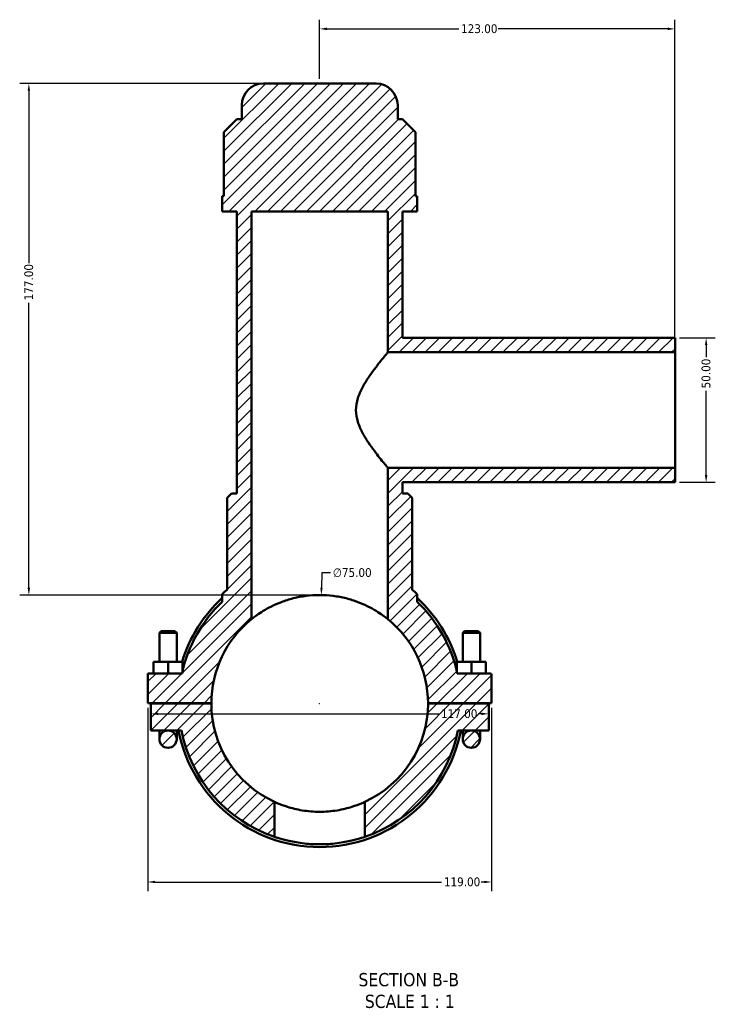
# Model space of a CAD drawing. Header units: millimetres. Extents: x 0 to 898, y -421 to 977.
# Tile 1 of 7: x 279 to 520, y -421 to -81. Entities that reach past the tile are written whole.
import ezdxf

# ---------------------------------------------------------------- set-up
doc = ezdxf.new("R2010")
doc.units = ezdxf.units.MM
for name, color, linetype, lineweight in [('Dimension (ANSI)', 7, 'Continuous', 25), ('Hatch (ANSI)', 7, 'Continuous', 18), ('Symbol (ANSI)', 7, 'Continuous', 25), ('Visible (ANSI)', 7, 'Continuous', 50)]:
    doc.layers.add(name, color=color, linetype=linetype, lineweight=lineweight)
doc.styles.add('Label Text (ANSI)', font='tahoma.ttf')
doc.styles.add('Note Text (ANSI)', font='tahoma.ttf')
doc.dimstyles.new('Default - mm (ANSI)', dxfattribs={"dimtxt": 3.048, "dimasz": 2.5, "dimexe": 3.175, "dimexo": 1.6002, "dimgap": 0.8, "dimtad": 0, "dimtoh": 1, "dimrnd": 1e-08, "dimzin": 4, "dimdsep": 46, "dimtxsty": 'Note Text (ANSI)', "dimcen": 0.09, "dimdle": 10, "dimclrd": 256, "dimclre": 256, "dimclrt": 256, "dimadec": 1, "dimazin": 1, "dimtfac": 1, "dimtofl": 0, "dimtmove": 0, "dimatfit": 3, "dimfxl": 1, "dimtolj": 1, "dimtzin": 4, "dimlwd": -1, "dimlwe": -1, "dimarcsym": 0})

# ---------------------------------------------------------------- blocks, each defined once
blk = doc.blocks.new('*D7')
at = {"layer": 'Defpoints', "color": 0, "transparency": 16777216}
for p in [(383.36, -279.85), (382.2, -354.85)]:
    blk.add_point(p, dxfattribs=at)
at = {"layer": 'Dimension (ANSI)', "transparency": 16777216}
for p, q in [((383.48, -272.18), (383.4, -277.35)), ((386.55, -272.18), (383.48, -272.18)), ((382.69, -317.35), (382.87, -317.35)), ((382.78, -317.44), (382.78, -317.26))]:
    blk.add_line(p, q, dxfattribs=at)
blk.add_solid([(382.99, -277.35), (383.82, -277.36), (383.36, -279.85)], dxfattribs=at)
at = {"layer": 'Dimension (ANSI)', "color": 230, "true_color": 0xff0080, "transparency": 16777216, "insert": (387.35, -270.54), "char_height": 3.048, "attachment_point": 1, "style": 'Note Text (ANSI)'}
blk.add_mtext('\\A1;∅75.00', dxfattribs=at)
blk = doc.blocks.new('*D9')
at = {"layer": 'Defpoints', "color": 0, "transparency": 16777216}
for p in [(363.28, -102.85), (282.12, -279.85), (382.78, -279.85)]:
    blk.add_point(p, dxfattribs=at)
at = {"layer": 'Dimension (ANSI)', "transparency": 16777216}
for p, q in [((361.68, -102.85), (278.94, -102.85)), ((282.12, -105.35), (282.12, -165.01)), ((282.12, -277.35), (282.12, -178.69)), ((381.18, -279.85), (278.94, -279.85))]:
    blk.add_line(p, q, dxfattribs=at)
for points in [[(281.7, -105.35), (282.53, -105.35), (282.12, -102.85)], [(281.7, -277.35), (282.53, -277.35), (282.12, -279.85)]]:
    blk.add_solid(points, dxfattribs=at)
at = {"layer": 'Dimension (ANSI)', "color": 230, "true_color": 0xff0080, "transparency": 16777216, "insert": (280.53, -177.89), "char_height": 3.048, "attachment_point": 1, "rotation": 90, "style": 'Note Text (ANSI)'}
blk.add_mtext('\\A1;177.00', dxfattribs=at)
blk = doc.blocks.new('*D10')
at = {"layer": 'Defpoints', "color": 0, "transparency": 16777216}
for p in [(505.78, -190.85), (505.78, -240.85), (516.56, -240.85)]:
    blk.add_point(p, dxfattribs=at)
at = {"layer": 'Dimension (ANSI)', "transparency": 16777216}
for p, q in [((507.38, -190.85), (519.74, -190.85)), ((516.56, -193.35), (516.56, -197.55)), ((516.56, -238.35), (516.56, -209.15)), ((507.38, -240.85), (519.74, -240.85))]:
    blk.add_line(p, q, dxfattribs=at)
for points in [[(516.14, -193.35), (516.98, -193.35), (516.56, -190.85)], [(516.14, -238.35), (516.98, -238.35), (516.56, -240.85)]]:
    blk.add_solid(points, dxfattribs=at)
at = {"layer": 'Dimension (ANSI)', "color": 230, "true_color": 0xff0080, "transparency": 16777216, "insert": (514.97, -208.35), "char_height": 3.048, "attachment_point": 1, "rotation": 90, "style": 'Note Text (ANSI)'}
blk.add_mtext('\\A1;50.00', dxfattribs=at)
blk = doc.blocks.new('*D11')
at = {"layer": 'Defpoints', "color": 0, "transparency": 16777216}
for p in [(505.78, -83.94), (382.78, -102.85), (505.78, -195.85)]:
    blk.add_point(p, dxfattribs=at)
at = {"layer": 'Dimension (ANSI)', "transparency": 16777216}
for p, q in [((382.78, -101.25), (382.78, -80.76)), ((505.78, -194.25), (505.78, -80.76)), ((385.28, -83.94), (430.94, -83.94)), ((503.28, -83.94), (444.62, -83.94))]:
    blk.add_line(p, q, dxfattribs=at)
for points in [[(385.28, -83.52), (385.28, -84.36), (382.78, -83.94)], [(503.28, -83.52), (503.28, -84.36), (505.78, -83.94)]]:
    blk.add_solid(points, dxfattribs=at)
at = {"layer": 'Dimension (ANSI)', "color": 230, "true_color": 0xff0080, "transparency": 16777216, "insert": (431.74, -82.35), "char_height": 3.048, "attachment_point": 1, "style": 'Note Text (ANSI)'}
blk.add_mtext('\\A1;123.00', dxfattribs=at)
blk = doc.blocks.new('*D12')
at = {"layer": 'Defpoints', "color": 0, "transparency": 16777216}
for p in [(323.28, -317.3), (442.28, -317.3), (442.28, -379.15)]:
    blk.add_point(p, dxfattribs=at)
at = {"layer": 'Dimension (ANSI)', "transparency": 16777216}
for p, q in [((323.28, -318.9), (323.28, -382.32)), ((442.28, -318.9), (442.28, -382.32)), ((325.78, -379.15), (424.99, -379.15)), ((439.78, -379.15), (438.67, -379.15))]:
    blk.add_line(p, q, dxfattribs=at)
for points in [[(325.78, -378.73), (325.78, -379.56), (323.28, -379.15)], [(439.78, -378.73), (439.78, -379.56), (442.28, -379.15)]]:
    blk.add_solid(points, dxfattribs=at)
at = {"layer": 'Dimension (ANSI)', "color": 230, "true_color": 0xff0080, "transparency": 16777216, "insert": (425.79, -377.56), "char_height": 3.048, "attachment_point": 1, "style": 'Note Text (ANSI)'}
blk.add_mtext('\\A1;119.00', dxfattribs=at)
blk = doc.blocks.new('*D13')
at = {"layer": 'Defpoints', "color": 0, "transparency": 16777216}
for p in [(324.28, -320.96), (441.28, -320.96), (441.28, -320.96)]:
    blk.add_point(p, dxfattribs=at)
at = {"layer": 'Dimension (ANSI)', "transparency": 16777216}
for p, q in [((326.78, -320.96), (423.99, -320.96)), ((438.78, -320.96), (437.67, -320.96))]:
    blk.add_line(p, q, dxfattribs=at)
for points in [[(326.78, -320.54), (326.78, -321.37), (324.28, -320.96)], [(438.78, -320.54), (438.78, -321.37), (441.28, -320.96)]]:
    blk.add_solid(points, dxfattribs=at)
at = {"layer": 'Dimension (ANSI)', "color": 230, "true_color": 0xff0080, "transparency": 16777216, "insert": (424.79, -319.37), "char_height": 3.048, "attachment_point": 1, "style": 'Note Text (ANSI)'}
blk.add_mtext('\\A1;117.00', dxfattribs=at)

msp = doc.modelspace()

# ---------------------------------------------------------------- hatches: boundary and pattern name
at = {"layer": 'Hatch (ANSI)'}
h = msp.add_hatch(dxfattribs=at)
h.set_pattern_fill('ANSI31', color=256, scale=25.4, style=0)
h.set_pattern_definition([(45, (0, 0), (-2.245064, 2.245064), [])])
edge = h.paths.add_edge_path()
edge.add_spline(control_points=[(349.286, -279.289), (349.243, -279.327), (349.204, -279.37), (349.137, -279.464), (349.109, -279.514), (349.05, -279.658), (349.031, -279.755), (349.031, -279.852)], knot_values=[-0.0638122, -0.0638122, -0.0638122, -0.0638122, -0.0465553, -0.0465553, -0.0292983, -0.0292983, 0, 0, 0, 0], degree=3, periodic=0)
edge.add_line((349.031, -279.852), (349.031, -282.171))
edge.add_ellipse((382.781, -317.349), major_axis=(-33.75, 35.178), ratio=1, start_angle=0, end_angle=33.89925)
edge.add_line((335.148, -306.974), (323.281, -306.974))
edge.add_line((323.281, -306.974), (323.281, -317.299))
edge.add_line((323.281, -317.299), (345.281, -317.299))
edge.add_ellipse((382.781, -317.349), major_axis=(-37.5, 0.05), ratio=1, start_angle=309.12652, end_angle=360, ccw=False)
edge.add_line((359.156, -288.227), (359.156, -147.099))
edge.add_line((359.156, -147.099), (406.406, -147.099))
edge.add_line((406.406, -147.099), (406.406, -195.849))
edge.add_line((406.406, -195.849), (505.781, -195.849))
edge.add_line((505.781, -195.849), (505.781, -190.849))
edge.add_line((505.781, -190.849), (411.469, -190.849))
edge.add_line((411.469, -190.849), (411.469, -147.099))
edge.add_line((411.469, -147.099), (416.531, -147.099))
edge.add_line((416.531, -147.099), (416.531, -141.789))
edge.add_line((416.531, -141.789), (415.913, -141.789))
edge.add_line((415.913, -141.789), (415.913, -119.739))
edge.add_line((415.913, -119.739), (411.413, -115.239))
edge.add_line((411.413, -115.239), (409.781, -115.239))
edge.add_line((409.781, -115.239), (409.781, -110.349))
edge.add_ellipse((402.281, -110.349), major_axis=(7.5, 0), ratio=1, start_angle=0, end_angle=90)
edge.add_line((402.281, -102.849), (363.281, -102.849))
edge.add_ellipse((363.281, -110.349), major_axis=(0, 7.5), ratio=1, start_angle=0, end_angle=90)
edge.add_line((355.781, -110.349), (355.781, -115.239))
edge.add_line((355.781, -115.239), (354.149, -115.239))
edge.add_line((354.149, -115.239), (349.649, -119.739))
edge.add_line((349.649, -119.739), (349.649, -141.789))
edge.add_line((349.649, -141.789), (349.031, -141.789))
edge.add_line((349.031, -141.789), (349.031, -147.099))
edge.add_line((349.031, -147.099), (354.094, -147.099))
edge.add_line((354.094, -147.099), (354.094, -244.749))
edge.add_line((354.094, -244.749), (352.219, -244.749))
edge.add_line((352.219, -244.749), (350.719, -246.249))
edge.add_line((350.719, -246.249), (350.719, -278.074))
edge.add_ellipse((382.781, -317.349), major_axis=(-32.062, 39.274), ratio=1, start_angle=0, end_angle=2.12313)
edge = h.paths.add_edge_path()
edge.add_line((330.281, -326.724), (334.941, -326.724))
edge.add_ellipse((382.781, -317.349), major_axis=(-47.84, -9.375), ratio=1, start_angle=0, end_angle=60.15031)
edge.add_line((367.101, -363.508), (367.101, -351.413))
edge.add_ellipse((382.781, -317.349), major_axis=(-15.68, -34.064), ratio=1, start_angle=294.79319, end_angle=360, ccw=False)
edge.add_line((345.281, -317.399), (324.281, -317.399))
edge.add_line((324.281, -317.399), (324.281, -326.724))
edge.add_line((324.281, -326.724), (330.281, -326.724))
edge = h.paths.add_edge_path()
edge.add_ellipse((441.781, -307.474), major_axis=(0.5, 0), ratio=1, start_angle=0, end_angle=90)
edge.add_line((441.781, -306.974), (430.414, -306.974))
edge.add_ellipse((382.781, -317.349), major_axis=(47.633, 10.375), ratio=1, start_angle=0, end_angle=33.89925)
edge.add_line((416.531, -282.171), (416.531, -279.852))
edge.add_spline(control_points=[(416.531, -279.852), (416.531, -279.795), (416.525, -279.737), (416.498, -279.625), (416.479, -279.571), (416.41, -279.432), (416.35, -279.354), (416.277, -279.289)], knot_values=[-0.0638122, -0.0638122, -0.0638122, -0.0638122, -0.0465553, -0.0465553, -0.0292983, -0.0292983, 0, 0, 0, 0], degree=3, periodic=0)
edge.add_ellipse((382.781, -317.349), major_axis=(33.495, 38.06), ratio=1, start_angle=0, end_angle=2.12313)
edge.add_line((414.844, -278.074), (414.844, -246.249))
edge.add_line((414.844, -246.249), (413.344, -244.749))
edge.add_line((413.344, -244.749), (411.469, -244.749))
edge.add_line((411.469, -244.749), (411.469, -240.849))
edge.add_line((411.469, -240.849), (505.781, -240.849))
edge.add_line((505.781, -240.849), (505.781, -235.849))
edge.add_line((505.781, -235.849), (406.406, -235.849))
edge.add_line((406.406, -235.849), (406.406, -288.227))
edge.add_ellipse((382.781, -317.349), major_axis=(23.625, 29.122), ratio=1, start_angle=309.12652, end_angle=360, ccw=False)
edge.add_line((420.281, -317.299), (442.281, -317.299))
edge.add_line((442.281, -317.299), (442.281, -307.474))
edge = h.paths.add_edge_path()
edge.add_ellipse((330.281, -329.724), major_axis=(3, 0), ratio=1, start_angle=0, end_angle=360)
edge = h.paths.add_edge_path()
edge.add_line((441.281, -317.399), (420.281, -317.399))
edge.add_ellipse((382.781, -317.349), major_axis=(37.5, -0.05), ratio=1, start_angle=294.79319, end_angle=360, ccw=False)
edge.add_line((398.461, -351.413), (398.461, -363.508))
edge.add_ellipse((382.781, -317.349), major_axis=(15.68, -46.16), ratio=1, start_angle=0, end_angle=60.15031)
edge.add_line((430.621, -326.724), (435.281, -326.724))
edge.add_line((435.281, -326.724), (441.281, -326.724))
edge.add_line((441.281, -326.724), (441.281, -317.399))
edge = h.paths.add_edge_path()
edge.add_ellipse((435.281, -329.724), major_axis=(3, 0), ratio=1, start_angle=0, end_angle=360)

# ---------------------------------------------------------------- linework, layer by layer
at = {"layer": 'Visible (ANSI)'}
for p, q in [((402.281, -102.849), (363.281, -102.849)), ((355.781, -110.349), (355.781, -115.239)), ((409.781, -115.239), (409.781, -110.349)), ((354.149, -115.239), (349.649, -119.739)), ((355.781, -115.239), (354.149, -115.239)), ((411.413, -115.239), (409.781, -115.239)), ((415.913, -119.739), (411.413, -115.239)), ((349.649, -119.739), (349.649, -141.789)), ((415.913, -141.789), (415.913, -119.739)), ((349.649, -141.789), (349.031, -141.789)), ((349.031, -141.789), (349.031, -147.099)), ((416.531, -141.789), (415.913, -141.789)), ((416.531, -147.099), (416.531, -141.789)), ((349.031, -147.099), (354.094, -147.099)), ((354.094, -147.099), (354.094, -244.749)), ((359.156, -288.227), (359.156, -147.099)), ((359.156, -147.099), (406.406, -147.099)), ((406.406, -147.099), (406.406, -195.849)), ((411.469, -190.849), (411.469, -147.099)), ((411.469, -147.099), (416.531, -147.099)), ((505.781, -190.849), (411.469, -190.849)), ((505.781, -195.849), (505.781, -190.849)), ((406.406, -195.849), (505.781, -195.849)), ((505.781, -235.849), (505.781, -195.849)), ((505.781, -235.849), (406.406, -235.849)), ((406.406, -235.849), (406.406, -288.227)), ((505.781, -240.849), (505.781, -235.849)), ((411.469, -244.749), (411.469, -240.849)), ((411.469, -240.849), (505.781, -240.849)), ((352.219, -244.749), (350.719, -246.249)), ((354.094, -244.749), (352.219, -244.749)), ((413.344, -244.749), (411.469, -244.749)), ((414.844, -246.249), (413.344, -244.749)), ((350.719, -246.249), (350.719, -278.074)), ((414.844, -278.074), (414.844, -246.249)), ((349.031, -279.852), (349.031, -282.171)), ((416.531, -282.171), (416.531, -279.852)), ((327.881, -292.299), (327.281, -292.899)), ((327.281, -292.899), (333.281, -292.899)), ((327.281, -292.899), (327.281, -302.974)), ((332.681, -292.299), (327.881, -292.299)), ((332.681, -292.299), (333.281, -292.899)), ((333.281, -292.899), (333.281, -302.974)), ((432.881, -292.299), (432.281, -292.899)), ((438.281, -292.899), (432.281, -292.899)), ((432.281, -302.974), (432.281, -292.899)), ((432.881, -292.299), (437.681, -292.299)), ((437.681, -292.299), (438.281, -292.899)), ((438.281, -302.974), (438.281, -292.899)), ((330.281, -302.974), (325.281, -302.974)), ((325.281, -306.974), (325.281, -302.974)), ((330.281, -306.974), (330.281, -302.974)), ((335.281, -302.974), (330.281, -302.974)), ((335.281, -306.38), (335.281, -302.974)), ((430.281, -302.974), (435.281, -302.974)), ((430.281, -306.38), (430.281, -302.974)), ((435.281, -302.974), (440.281, -302.974)), ((435.281, -306.974), (435.281, -302.974)), ((440.281, -306.974), (440.281, -302.974)), ((335.148, -306.974), (323.281, -306.974)), ((323.281, -306.974), (323.281, -317.299)), ((441.781, -306.974), (430.414, -306.974)), ((442.281, -317.299), (442.281, -307.474)), ((323.281, -317.299), (345.281, -317.299)), ((345.281, -317.399), (324.281, -317.399)), ((324.281, -317.399), (324.281, -326.724)), ((327.281, -317.299), (327.281, -317.399)), ((333.281, -317.299), (333.281, -317.399)), ((420.281, -317.299), (442.281, -317.299)), ((441.281, -317.399), (420.281, -317.399)), ((432.281, -317.399), (432.281, -317.299)), ((438.281, -317.399), (438.281, -317.299)), ((441.281, -326.724), (441.281, -317.399)), ((324.281, -326.724), (330.281, -326.724)), ((327.281, -326.724), (327.281, -329.724)), ((330.281, -326.724), (334.941, -326.724)), ((333.281, -329.724), (333.281, -326.724)), ((430.621, -326.724), (435.281, -326.724)), ((432.281, -326.724), (432.281, -329.724)), ((435.281, -326.724), (441.281, -326.724)), ((438.281, -329.724), (438.281, -326.724)), ((367.101, -363.508), (367.101, -351.413)), ((398.461, -351.413), (398.461, -363.508))]:
    msp.add_line(p, q, dxfattribs=at)
for centre in [(330.281, -329.724), (435.281, -329.724)]:
    msp.add_circle(centre, 3, dxfattribs=at)
for centre, radius, start, end in [((363.281, -110.349), 7.5, 90, 180), ((402.281, -110.349), 7.5, 0, 90), ((382.781, -317.349), 50.7, 129.22715, 131.35028), ((382.781, -317.349), 50.7, 48.64972, 50.77285), ((382.781, -317.349), 48.75, 133.81306, 167.71231), ((382.781, -317.349), 49.725, 132.74472, 163.19652), ((382.781, -317.349), 49.725, 16.80348, 47.25528), ((382.781, -317.349), 48.75, 12.28769, 46.18694), ((382.781, -317.349), 37.5, 129.05012, 179.92361), ((382.781, -317.349), 37.5, 0.07639, 50.94988), ((441.781, -307.474), 0.5, 0, 90), ((382.781, -317.349), 37.5, 180.07639, 245.28321), ((382.781, -317.349), 37.5, 294.71679, 359.92361), ((382.781, -317.349), 49.725, 190.86741, 349.13259), ((382.781, -317.349), 48.75, 191.08749, 251.2378), ((382.781, -317.349), 48.75, 288.7622, 348.91251)]:
    msp.add_arc(centre, radius, start, end, dxfattribs=at)
for points, knots in [([(406.406, -195.849), (406.406, -195.849), (406.291, -195.985), (405.832, -196.53), (405.489, -196.939), (404.624, -197.987), (404.101, -198.628), (402.953, -200.07), (402.33, -200.872), (401.053, -202.581), (400.348, -203.558), (398.939, -205.673), (398.234, -206.811), (396.966, -209.209), (396.402, -210.469), (395.595, -213.089), (395.357, -214.451), (395.357, -215.849)], [9.8400696, 9.8400696, 9.8400696, 9.8400696, 10.2405701, 10.2405701, 10.6410707, 10.6410707, 11.0415712, 11.0415712, 11.4420717, 11.4420717, 11.861577, 11.861577, 12.2810823, 12.2810823, 12.7005875, 12.7005875, 13.1200928, 13.1200928, 13.1200928, 13.1200928]), ([(395.357, -215.849), (395.357, -217.247), (395.595, -218.609), (396.402, -221.229), (396.966, -222.489), (398.234, -224.887), (398.939, -226.025), (400.348, -228.14), (401.053, -229.117), (402.33, -230.826), (402.953, -231.628), (404.101, -233.07), (404.624, -233.711), (405.489, -234.759), (405.832, -235.168), (406.291, -235.713), (406.406, -235.849), (406.406, -235.849)], [0, 0, 0, 0, 0.4195053, 0.4195053, 0.8390106, 0.8390106, 1.2585158, 1.2585158, 1.6780211, 1.6780211, 2.0785216, 2.0785216, 2.4790222, 2.4790222, 2.8795227, 2.8795227, 3.2800232, 3.2800232, 3.2800232, 3.2800232]), ([(349.286, -279.289), (349.243, -279.327), (349.204, -279.37), (349.137, -279.464), (349.109, -279.514), (349.05, -279.658), (349.031, -279.755), (349.031, -279.852)], [-0.063812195, -0.063812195, -0.063812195, -0.063812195, -0.046555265, -0.046555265, -0.029298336, -0.029298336, 0, 0, 0, 0]), ([(416.531, -279.852), (416.531, -279.795), (416.525, -279.737), (416.498, -279.625), (416.479, -279.571), (416.41, -279.432), (416.35, -279.354), (416.277, -279.289)], [-0.063812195, -0.063812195, -0.063812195, -0.063812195, -0.046555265, -0.046555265, -0.029298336, -0.029298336, 0, 0, 0, 0]), ([(406.406, -288.227), (406.406, -288.227), (406.253, -288.1), (405.631, -287.612), (405.164, -287.252), (403.948, -286.385), (403.2, -285.879), (401.484, -284.83), (400.516, -284.287), (398.466, -283.268), (397.31, -282.751), (394.775, -281.793), (393.397, -281.352), (390.497, -280.621), (388.973, -280.331), (385.88, -279.945), (384.311, -279.849), (381.251, -279.849), (379.683, -279.945), (376.59, -280.331), (375.065, -280.621), (372.165, -281.352), (370.787, -281.793), (368.253, -282.751), (367.096, -283.268), (365.047, -284.287), (364.079, -284.83), (362.363, -285.879), (361.614, -286.385), (360.399, -287.252), (359.931, -287.612), (359.309, -288.1), (359.156, -288.227), (359.156, -288.227)], [7.374467, 7.374467, 7.374467, 7.374467, 7.8372748, 7.8372748, 8.3000825, 8.3000825, 8.7628903, 8.7628903, 9.225698, 9.225698, 9.6846987, 9.6846987, 10.1436993, 10.1436993, 10.6026999, 10.6026999, 11.0617006, 11.0617006, 11.5207012, 11.5207012, 11.9797018, 11.9797018, 12.4387025, 12.4387025, 12.8977031, 12.8977031, 13.3605108, 13.3605108, 13.8233186, 13.8233186, 14.2861263, 14.2861263, 14.7489341, 14.7489341, 14.7489341, 14.7489341]), ([(367.101, -351.413), (367.101, -351.413), (367.198, -351.459), (367.601, -351.64), (367.907, -351.776), (369.112, -352.28), (370.314, -352.745), (373.072, -353.599), (374.819, -354.046), (377.711, -354.517), (378.72, -354.642), (380.756, -354.808), (381.784, -354.849), (383.778, -354.849), (384.806, -354.808), (386.842, -354.642), (387.851, -354.517), (390.744, -354.046), (392.491, -353.599), (395.248, -352.745), (396.45, -352.28), (397.655, -351.776), (397.961, -351.64), (398.364, -351.459), (398.461, -351.413), (398.461, -351.413)], [4.7898155, 4.7898155, 4.7898155, 4.7898155, 5.0893627, 5.0893627, 5.38891, 5.38891, 5.9880045, 5.9880045, 6.5863638, 6.5863638, 6.8855435, 6.8855435, 7.1847232, 7.1847232, 7.4839029, 7.4839029, 7.7830826, 7.7830826, 8.3814419, 8.3814419, 8.9805364, 8.9805364, 9.2800837, 9.2800837, 9.5796309, 9.5796309, 9.5796309, 9.5796309]), ([(398.461, -363.508), (398.461, -363.508), (398.366, -363.541), (397.965, -363.674), (397.661, -363.775), (396.457, -364.149), (395.253, -364.498), (393.177, -364.983), (392.395, -365.149), (390.689, -365.461), (389.766, -365.606), (387.836, -365.846), (386.828, -365.941), (384.797, -366.068), (383.773, -366.099), (381.789, -366.099), (380.766, -366.068), (378.734, -365.941), (377.726, -365.846), (375.796, -365.606), (374.873, -365.461), (373.168, -365.149), (372.386, -364.983), (370.309, -364.498), (369.105, -364.149), (367.902, -363.775), (367.597, -363.674), (367.197, -363.541), (367.101, -363.508), (367.101, -363.508)], [0, 0, 0, 0, 0.2976816, 0.2976816, 0.5953631, 0.5953631, 1.1907263, 1.1907263, 1.4882891, 1.4882891, 1.7858519, 1.7858519, 2.0834147, 2.0834147, 2.3809775, 2.3809775, 2.6785403, 2.6785403, 2.9761031, 2.9761031, 3.2736659, 3.2736659, 3.5712287, 3.5712287, 4.1665919, 4.1665919, 4.4642734, 4.4642734, 4.761955, 4.761955, 4.761955, 4.761955])]:
    msp.add_open_spline(points, degree=3, knots=knots, dxfattribs=at)

# ---------------------------------------------------------------- texts
at = {"layer": 'Symbol (ANSI)', "char_height": 4.572, "attachment_point": 7, "style": 'Label Text (ANSI)'}
for s, insert in [('SECTION B-B', (396.203, -415.306)), ('SCALE 1 : 1', (398.426, -422.819))]:
    msp.add_mtext(s, dxfattribs=dict(at, insert=insert))

# ---------------------------------------------------------------- dimensions: what is measured, and where the dimension line sits
at = {"layer": 'Dimension (ANSI)'}
for base, p1, p2, angle, override, picture, middle in [((505.781, -83.94), (382.781, -102.849), (505.781, -195.849), 180, {"dimtoh": 0, "dimdec": 2, "dimtp": 0, "dimtm": 0, "dimtdec": 2, "dimatfit": 1}, '*D11', (437.781, -83.94)), ((282.116, -279.849), (363.281, -102.849), (382.781, -279.849), 90, {"dimtoh": 0, "dimdec": 2, "dimtp": 0, "dimtm": 0, "dimtdec": 2, "dimatfit": 1}, '*D9', (282.116, -171.849)), ((516.561, -240.849), (505.781, -190.849), (505.781, -240.849), 90, {"dimtoh": 0, "dimdec": 2, "dimtp": 0, "dimtm": 0, "dimtdec": 2, "dimatfit": 1}, '*D10', (516.561, -203.349)), ((442.281, -379.146), (323.281, -317.299), (442.281, -317.299), 180, {"dimtoh": 0, "dimdec": 2, "dimtp": 0, "dimtm": 0, "dimtdec": 2, "dimatfit": 1}, '*D12', (431.828, -379.146)), ((441.281, -320.956), (324.281, -320.956), (441.281, -320.956), 180, {"dimtoh": 0, "dimdec": 2, "dimse1": 1, "dimse2": 1, "dimtp": 0, "dimtm": 0, "dimtdec": 2, "dimatfit": 1}, '*D13', (430.828, -320.956))]:
    dim = msp.add_linear_dim(base=base, p1=p1, p2=p2, angle=angle, dimstyle='Default - mm (ANSI)', override=override, dxfattribs=at)
    dim.commit()
    dim.dimension.update_dxf_attribs({"geometry": picture, "text_midpoint": middle, "dimtype": 160})
dim = msp.add_diameter_dim_2p(p1=(382.199, -354.846), p2=(383.363, -279.854), dimstyle='Default - mm (ANSI)', override={"dimtih": 1, "dimdec": 2, "dimlfac": 0.99998, "dimtp": 0, "dimtm": 0, "dimtdec": 2}, dxfattribs=at)
dim.commit()
dim.dimension.update_dxf_attribs({"geometry": '*D7', "text_midpoint": (394.043, -272.18), "dimtype": 163})

doc.saveas('drawing.dxf')
